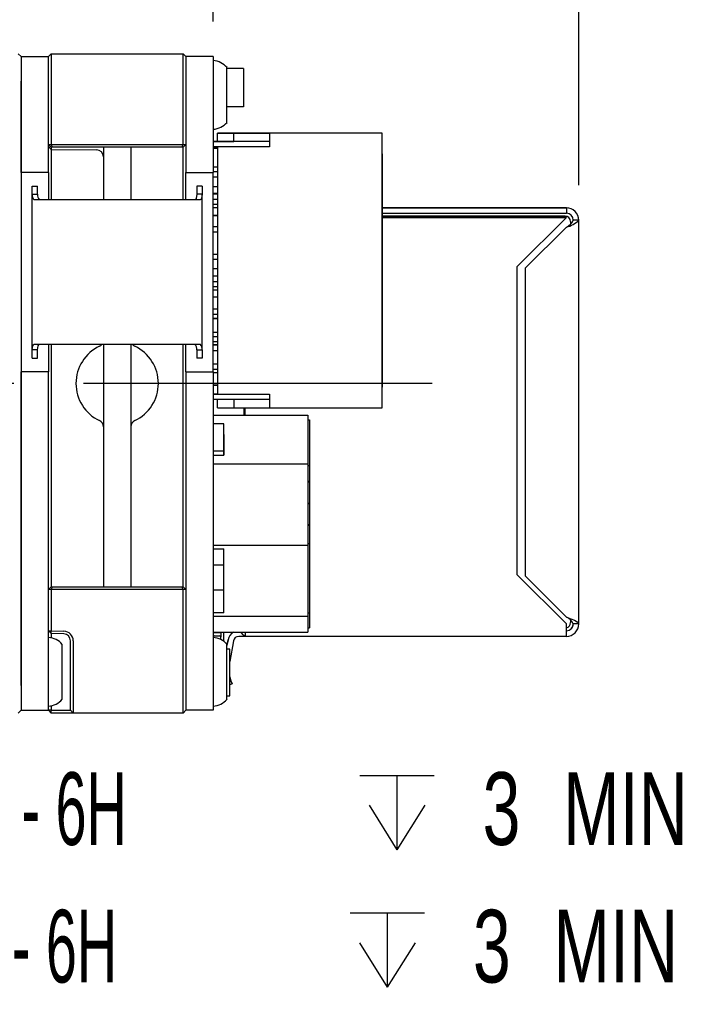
# Model space of a CAD drawing. Extents: x 5 to 274, y 5 to 212.
# Tile 6 of 11: x 142 to 167, y 125 to 161. Entities that reach past the tile are written whole.
import ezdxf
from ezdxf.enums import TextEntityAlignment as Align

# ---------------------------------------------------------------- set-up
doc = ezdxf.new("R2010")
doc.units = 0
doc.linetypes.add('CENTERX2', pattern=[20.32, 12.7, -2.54, 2.54, -2.54])
doc.layers.get('0').update_dxf_attribs({"linetype": 'CONTINUOUS'})
doc.layers.add('DIMENSIONS', color=8, linetype='CONTINUOUS')
doc.dimstyles.new('SLDDIMSTYLE0', dxfattribs={"dimtxt": 2.645833, "dimasz": 3.302, "dimexe": 0, "dimexo": 0.0625, "dimgap": 0.661458, "dimtad": 0, "dimtih": 1, "dimtoh": 1, "dimrnd": 1e-09, "dimzin": 12, "dimsah": 1, "dimcen": 0.09, "dimazin": 3, "dimtfac": 1, "dimtofl": 0, "dimtmove": 0, "dimatfit": 3})
doc.dimstyles.new('SLDDIMSTYLE1', dxfattribs={"dimtxt": 2.645833, "dimasz": 3.302, "dimexe": 0, "dimexo": 0.0625, "dimgap": 0.661458, "dimtad": 0, "dimtih": 1, "dimtoh": 1, "dimrnd": 1e-09, "dimzin": 12, "dimsah": 1, "dimcen": 0, "dimazin": 3, "dimtfac": 1, "dimtofl": 0, "dimtmove": 0, "dimatfit": 3})
doc.dimstyles.new('SLDDIMSTYLE2', dxfattribs={"dimtxt": 2.645833, "dimasz": 3.302, "dimexe": 0, "dimexo": 0.0625, "dimgap": 0.661458, "dimtad": 0, "dimtih": 1, "dimtoh": 1, "dimrnd": 1e-09, "dimzin": 12, "dimsah": 1, "dimcen": 0.09, "dimazin": 3, "dimtfac": 1, "dimtofl": 0, "dimtmove": 0, "dimatfit": 3})

# ---------------------------------------------------------------- blocks, each defined once
blk = doc.blocks.new('_D_4')
at = {"layer": 'DIMENSIONS'}
for p, q in [((121.99, 159.731), (121.99, 173.009)), ((148.99, 160.757), (148.99, 173.009)), ((121.99, 169.834), (133.535, 169.834)), ((148.99, 169.834), (137.445, 169.834))]:
    blk.add_line(p, q, dxfattribs=at)
for points in [[(121.99, 169.834), (125.292, 169.326), (125.292, 170.342)], [(148.99, 169.834), (145.688, 170.342), (145.688, 169.326)]]:
    blk.add_solid(points, dxfattribs=at)
at = {"layer": 'DIMENSIONS', "width": 0.7}
blk.add_text('27', height=2.6458, dxfattribs=at).set_placement((133.535, 167.732), align=Align.BOTTOM_LEFT)
blk = doc.blocks.new('SW_SYMBOL_HOLE_DEPTH')
at = {"layer": 'DIMENSIONS', "color": 0}
for p, q in [((0, 875), (800, 875)), ((400, 875), (400, 75)), ((100, 555), (400, 75)), ((700, 555), (400, 75))]:
    blk.add_line(p, q, dxfattribs=at)
blk = doc.blocks.new('_D_5')
at = {"layer": 'DIMENSIONS'}
for p, q in [((126.167, 140.851), (134.214, 132.094)), ((134.214, 132.094), (135.591, 132.094))]:
    blk.add_line(p, q, dxfattribs=at)
blk.add_solid([(126.167, 140.851), (128.027, 138.076), (128.775, 138.763)], dxfattribs=at)
at = {"layer": 'DIMENSIONS', "xscale": 0.0033796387, "yscale": 0.0033796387, "zscale": 0.0033796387}
blk.add_blockref('SW_SYMBOL_HOLE_DEPTH', (154.328, 130.359), dxfattribs=at)
at = {"layer": 'DIMENSIONS'}
for s, height, width, p in [('2X M2 - 6H ', 2.64583, 0.572727, (135.591, 129.992)), (' 3', 2.6458, 0.7, (158.111, 129.992)), (' MIN', 2.6458, 0.7, (161.041, 129.992))]:
    blk.add_text(s, height=height, dxfattribs=dict(at, width=width)).set_placement(p, align=Align.BOTTOM_LEFT)
blk = doc.blocks.new('_D_6')
at = {"layer": 'DIMENSIONS'}
for p, q in [((125.303, 136.481), (133.899, 127.086)), ((133.899, 127.086), (135.239, 127.086))]:
    blk.add_line(p, q, dxfattribs=at)
blk.add_solid([(125.303, 136.481), (127.157, 133.702), (127.907, 134.387)], dxfattribs=at)
at = {"layer": 'DIMENSIONS', "xscale": 0.0033796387, "yscale": 0.0033796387, "zscale": 0.0033796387}
blk.add_blockref('SW_SYMBOL_HOLE_DEPTH', (153.975, 125.351), dxfattribs=at)
at = {"layer": 'DIMENSIONS'}
for s, height, width, p in [('2X M3 - 6H ', 2.64583, 0.572727, (135.239, 124.984)), (' 3', 2.6458, 0.7, (157.759, 124.984)), (' MIN', 2.6458, 0.7, (160.689, 124.984))]:
    blk.add_text(s, height=height, dxfattribs=dict(at, width=width)).set_placement(p, align=Align.BOTTOM_LEFT)
blk = doc.blocks.new('_D_7')
at = {"layer": 'DIMENSIONS'}
for p, q in [((115.99, 155.907), (115.99, 179.009)), ((162.3, 154.799), (162.3, 179.009)), ((115.99, 175.834), (131.574, 175.834)), ((162.3, 175.834), (139.407, 175.834))]:
    blk.add_line(p, q, dxfattribs=at)
for centre, start, end in [((136.274, 175.566), 153.4349, 206.5651), ((134.706, 175.566), 333.4349, 26.5651)]:
    blk.add_arc(centre, 4.7, start, end, dxfattribs=at)
for points in [[(115.99, 175.834), (119.292, 175.326), (119.292, 176.342)], [(162.3, 175.834), (158.998, 176.342), (158.998, 175.326)]]:
    blk.add_solid(points, dxfattribs=at)
at = {"layer": 'DIMENSIONS', "width": 0.7}
blk.add_text('46.3', height=2.6458, dxfattribs=at).set_placement((132.07, 173.464), align=Align.BOTTOM_LEFT)

msp = doc.modelspace()

# ---------------------------------------------------------------- linework, layer by layer
at = {"color": 7, "linetype": 'CONTINUOUS'}
for p, q in [((141.99, 159.487), (141.89, 159.587)), ((142.99, 159.487), (143.09, 159.587)), ((143.09, 159.587), (143.09, 158.987)), ((143.09, 159.587), (147.89, 159.587)), ((147.89, 158.987), (147.89, 159.587)), ((147.89, 159.587), (147.99, 159.487)), ((141.99, 159.487), (142.99, 159.487)), ((141.99, 159.487), (141.99, 158.987)), ((142.99, 158.987), (142.99, 159.487)), ((148.99, 159.487), (147.99, 159.487)), ((147.99, 159.487), (147.99, 158.987)), ((148.99, 159.487), (148.99, 158.587)), ((141.99, 158.987), (141.99, 136.187)), ((142.99, 156.287), (142.99, 158.987)), ((143.09, 158.987), (143.09, 156.287)), ((147.89, 156.287), (147.89, 158.987)), ((147.99, 158.987), (147.99, 156.287)), ((149.49, 158.522), (149.49, 159.087)), ((150.09, 159.055), (149.49, 159.055)), ((150.09, 159.055), (150.09, 157.655)), ((141.99, 155.269), (141.99, 158.587)), ((142.99, 155.269), (142.99, 158.587)), ((147.99, 158.587), (147.99, 155.269)), ((148.99, 158.587), (148.99, 155.269)), ((149.49, 157.087), (149.49, 158.522)), ((150.09, 157.655), (149.49, 157.655)), ((150.09, 157.654), (149.49, 157.654)), ((150.09, 157.655), (150.09, 157.654)), ((149.14, 156.697), (149.74, 156.697)), ((149.14, 156.697), (149.14, 156.697)), ((152.89, 156.697), (149.14, 156.697)), ((149.14, 156.397), (149.14, 156.697)), ((149.74, 156.697), (151.04, 156.697)), ((149.74, 156.697), (149.74, 156.697)), ((149.74, 156.397), (149.74, 156.697)), ((151.04, 156.697), (151.04, 156.197)), ((155.14, 156.697), (151.04, 156.697)), ((151.04, 156.697), (151.04, 156.697)), ((152.89, 156.697), (152.89, 156.697)), ((154.49, 156.697), (152.89, 156.697)), ((154.49, 156.697), (154.49, 156.697)), ((155.14, 156.697), (154.49, 156.697)), ((155.14, 156.197), (155.14, 156.697)), ((155.14, 146.697), (155.14, 156.697)), ((155.14, 156.697), (155.14, 156.697)), ((143.09, 156.187), (142.99, 156.287)), ((142.99, 156.287), (143.09, 156.287)), ((143.132, 156.187), (143.09, 156.287)), ((143.09, 156.287), (147.89, 156.287)), ((147.849, 156.187), (147.89, 156.287)), ((147.89, 156.287), (147.99, 156.287)), ((147.89, 156.187), (147.99, 156.287)), ((151.04, 156.397), (148.99, 156.397)), ((148.99, 156.397), (149.74, 156.397)), ((151.04, 156.397), (149.74, 156.397)), ((143.091, 156.104), (142.99, 156.205)), ((143.132, 156.187), (143.09, 156.187)), ((143.091, 156.187), (143.091, 156.104)), ((143.091, 156.104), (144.743, 156.089)), ((147.849, 156.187), (143.132, 156.187)), ((144.99, 156.187), (144.99, 155.273)), ((145.99, 156.187), (145.99, 155.273)), ((147.89, 156.187), (147.849, 156.187)), ((147.89, 154.269), (147.89, 156.187)), ((149.14, 156.197), (148.99, 156.197)), ((148.99, 156.17), (149.14, 156.17)), ((148.99, 156.15), (149.14, 156.15)), ((149.14, 156.15), (148.99, 156.15)), ((149.14, 156.197), (149.14, 147.197)), ((151.04, 156.197), (149.14, 156.197)), ((155.14, 156.197), (155.14, 156.197)), ((155.14, 147.197), (155.14, 156.197)), ((155.14, 155.947), (155.14, 155.947)), ((155.14, 153.922), (155.14, 155.947)), ((155.14, 155.947), (155.14, 147.447)), ((143.091, 155.854), (143.091, 154.269)), ((142.99, 155.269), (141.99, 155.269)), ((142.99, 155.269), (142.99, 154.769)), ((144.99, 155.273), (144.99, 154.269)), ((145.99, 155.273), (145.99, 154.269)), ((147.99, 155.269), (148.99, 155.269)), ((147.99, 154.769), (147.99, 155.269)), ((148.99, 155.475), (149.14, 155.475)), ((148.99, 155.297), (149.14, 155.297)), ((148.99, 155.297), (149.14, 155.297)), ((148.99, 154.769), (148.99, 155.269)), ((149.14, 155.097), (148.99, 155.097)), ((142.39, 154.769), (142.59, 154.769)), ((142.39, 154.473), (142.39, 154.769)), ((142.59, 154.473), (142.59, 154.769)), ((142.99, 154.769), (142.99, 154.269)), ((147.99, 154.269), (147.99, 154.769)), ((148.59, 154.769), (148.39, 154.769)), ((148.39, 154.769), (148.39, 154.473)), ((148.59, 154.769), (148.59, 154.473)), ((148.99, 148.512), (148.99, 154.769)), ((149.14, 154.74), (148.99, 154.74)), ((149.14, 154.497), (148.99, 154.497)), ((149.14, 154.497), (148.99, 154.497)), ((142.39, 148.805), (142.39, 154.473)), ((142.39, 154.473), (142.59, 154.473)), ((143.59, 154.269), (142.47, 154.269)), ((147.39, 154.269), (143.59, 154.269)), ((148.511, 154.269), (147.39, 154.269)), ((148.59, 154.473), (148.39, 154.473)), ((148.59, 148.805), (148.59, 154.473)), ((149.14, 154.473), (148.99, 154.473)), ((149.14, 154.473), (148.99, 154.473)), ((148.99, 154.297), (149.14, 154.297)), ((148.99, 154.297), (149.14, 154.297)), ((149.14, 154.097), (148.99, 154.097)), ((149.14, 153.973), (148.99, 153.973)), ((155.14, 153.979), (161.85, 153.979)), ((161.85, 153.979), (155.14, 153.979)), ((155.14, 153.922), (155.14, 153.922)), ((155.14, 149.472), (155.14, 153.922)), ((155.14, 153.779), (161.85, 153.779)), ((161.698, 153.979), (161.85, 153.979)), ((161.698, 153.979), (161.698, 153.979)), ((161.85, 153.979), (161.698, 153.979)), ((161.85, 153.979), (161.85, 153.779)), ((161.85, 153.979), (161.85, 153.979)), ((148.99, 153.703), (149.14, 153.703)), ((149.14, 153.703), (148.99, 153.703)), ((161.8, 153.679), (155.14, 153.679)), ((155.14, 153.679), (161.8, 153.679)), ((155.14, 153.629), (155.205, 153.629)), ((155.205, 153.629), (155.14, 153.629)), ((155.205, 153.629), (161.85, 153.629)), ((161.85, 153.629), (155.205, 153.629)), ((161.85, 153.629), (160.05, 151.829)), ((161.85, 153.629), (161.85, 153.629)), ((162, 153.479), (162, 153.383)), ((162.3, 153.529), (162.1, 153.529)), ((162.3, 138.829), (162.3, 153.529)), ((148.99, 153.297), (149.14, 153.297)), ((148.99, 153.297), (149.14, 153.297)), ((149.14, 153.097), (148.99, 153.097)), ((161.85, 153.279), (160.35, 151.779)), ((161.85, 153.279), (160.35, 151.779)), ((161.85, 153.279), (161.85, 153.279)), ((162.3, 153.377), (162.3, 153.377)), ((148.99, 152.297), (149.14, 152.297)), ((148.99, 152.297), (149.14, 152.297)), ((149.14, 152.097), (148.99, 152.097)), ((149.14, 151.753), (148.99, 151.753)), ((160.05, 151.829), (160.05, 140.629)), ((160.35, 151.779), (160.35, 140.579)), ((160.35, 151.779), (160.35, 151.779)), ((149.14, 151.486), (148.99, 151.486)), ((149.14, 151.486), (148.99, 151.486)), ((148.99, 151.297), (149.14, 151.297)), ((148.99, 151.297), (149.14, 151.297)), ((149.14, 151.097), (148.99, 151.097)), ((149.14, 150.986), (148.99, 150.986)), ((149.14, 150.724), (148.99, 150.724)), ((149.14, 150.724), (148.99, 150.724)), ((148.99, 150.297), (149.14, 150.297)), ((148.99, 150.297), (149.14, 150.297)), ((149.14, 150.097), (148.99, 150.097)), ((148.99, 149.954), (149.14, 149.954)), ((149.14, 149.954), (148.99, 149.954)), ((155.14, 149.472), (155.14, 149.472)), ((155.14, 147.447), (155.14, 149.472)), ((148.99, 149.454), (149.14, 149.454)), ((148.99, 149.297), (149.14, 149.297)), ((148.99, 149.297), (149.14, 149.297)), ((142.59, 148.805), (142.39, 148.805)), ((142.39, 148.509), (142.39, 148.805)), ((142.47, 149.009), (143.59, 149.009)), ((142.59, 148.509), (142.59, 148.805)), ((142.99, 149.009), (142.99, 148.512)), ((143.091, 149.009), (143.091, 140.187)), ((143.59, 149.009), (147.39, 149.009)), ((144.99, 149.009), (144.99, 146.527)), ((145.99, 149.009), (145.99, 146.527)), ((147.39, 149.009), (148.511, 149.009)), ((147.89, 140.187), (147.89, 149.009)), ((147.99, 148.512), (147.99, 149.009)), ((148.39, 148.805), (148.59, 148.805)), ((148.39, 148.805), (148.39, 148.509)), ((148.59, 148.805), (148.59, 148.509)), ((149.14, 149.097), (148.99, 149.097)), ((149.14, 148.987), (148.99, 148.987)), ((148.99, 148.987), (149.14, 148.987)), ((148.99, 148.787), (149.14, 148.787)), ((142.39, 148.509), (142.59, 148.509)), ((142.99, 148.512), (142.99, 148.012)), ((147.99, 148.012), (147.99, 148.512)), ((148.59, 148.509), (148.39, 148.509)), ((148.99, 148.012), (148.99, 148.512)), ((148.99, 148.297), (149.14, 148.297)), ((148.99, 148.297), (149.14, 148.297)), ((149.14, 148.097), (148.99, 148.097)), ((142.99, 148.012), (141.99, 148.012)), ((141.99, 136.587), (141.99, 148.012)), ((142.99, 136.587), (142.99, 148.012)), ((147.99, 148.012), (148.99, 148.012)), ((147.99, 148.012), (147.99, 136.587)), ((148.99, 148.012), (148.99, 136.587)), ((148.99, 147.987), (149.14, 147.987)), ((148.99, 147.527), (149.14, 147.527)), ((149.14, 147.527), (148.99, 147.527)), ((155.14, 147.447), (155.14, 147.447)), ((148.99, 147.197), (149.14, 147.197)), ((149.14, 147.197), (148.99, 147.197)), ((151.04, 146.997), (148.99, 146.997)), ((149.14, 147.197), (151.04, 147.197)), ((149.14, 146.697), (149.14, 146.997)), ((149.74, 146.997), (149.74, 146.697)), ((151.04, 147.197), (151.04, 146.697)), ((155.14, 147.197), (155.14, 147.197)), ((155.14, 146.697), (155.14, 147.197)), ((149.14, 146.697), (149.74, 146.697)), ((149.74, 146.697), (151.04, 146.697)), ((150.1, 146.697), (150.1, 146.427)), ((150.15, 146.427), (150.15, 146.697)), ((151.04, 146.697), (155.14, 146.697)), ((155.14, 146.697), (155.14, 146.697)), ((144.99, 146.527), (144.99, 145.652)), ((145.99, 146.527), (145.99, 145.652)), ((148.99, 146.427), (152.44, 146.427)), ((152.44, 146.427), (152.44, 144.662)), ((152.44, 146.266), (152.49, 146.266)), ((152.49, 146.266), (152.49, 144.593)), ((162.3, 146.579), (162.3, 146.579)), ((162.3, 146.579), (162.3, 146.579)), ((149.37, 146.113), (148.99, 146.113)), ((149.37, 144.976), (149.37, 146.113)), ((149.37, 145.117), (149.37, 146.113)), ((144.99, 145.652), (144.99, 144.237)), ((145.99, 145.652), (145.99, 144.237)), ((149.37, 145.731), (149.37, 144.976)), ((149.37, 145.117), (148.99, 145.117)), ((148.99, 144.976), (149.37, 144.976)), ((149.37, 144.976), (149.37, 145.117)), ((148.99, 144.662), (152.44, 144.662)), ((152.44, 144.662), (152.44, 141.697)), ((152.44, 144.593), (152.49, 144.593)), ((152.49, 144.593), (152.49, 141.752)), ((144.99, 144.237), (144.99, 140.187)), ((145.99, 144.237), (145.99, 140.187)), ((152.49, 143.974), (152.49, 144.034)), ((152.49, 143.974), (152.49, 143.882)), ((162.3, 143.979), (162.3, 143.979)), ((162.3, 143.979), (162.3, 143.979)), ((152.49, 143.186), (152.49, 143.245)), ((152.49, 143.186), (152.49, 143.094)), ((152.49, 142.397), (152.49, 142.457)), ((152.49, 142.397), (152.49, 142.305)), ((162.3, 142.129), (162.3, 142.129)), ((148.99, 141.697), (152.44, 141.697)), ((152.49, 141.752), (152.44, 141.752)), ((152.44, 141.697), (152.44, 139.099)), ((152.49, 141.752), (152.49, 139.236)), ((148.99, 141.566), (149.37, 141.566)), ((149.37, 139.229), (149.37, 141.566)), ((149.37, 140.981), (149.37, 141.566)), ((148.99, 140.981), (149.37, 140.981)), ((149.37, 140.065), (149.37, 140.981)), ((160.05, 140.629), (161.85, 138.829)), ((160.05, 140.629), (161.85, 138.829)), ((160.05, 140.629), (160.05, 140.629)), ((160.35, 140.579), (161.85, 139.079)), ((142.99, 140.087), (143.09, 140.187)), ((143.09, 140.187), (143.132, 140.187)), ((143.09, 140.087), (143.132, 140.187)), ((143.132, 140.187), (147.849, 140.187)), ((147.89, 140.087), (147.849, 140.187)), ((147.849, 140.187), (147.89, 140.187)), ((147.99, 140.087), (147.89, 140.187)), ((162.3, 140.479), (162.3, 140.479)), ((142.99, 138.591), (142.99, 140.087)), ((143.09, 140.087), (142.99, 140.087)), ((143.09, 140.087), (143.09, 138.584)), ((147.89, 140.087), (143.09, 140.087)), ((147.89, 136.187), (147.89, 140.087)), ((147.99, 140.087), (147.89, 140.087)), ((147.99, 140.087), (147.99, 136.187)), ((149.37, 140.065), (148.99, 140.065)), ((149.37, 139.229), (149.37, 140.065)), ((149.37, 139.229), (148.99, 139.229)), ((152.44, 139.099), (148.99, 139.099)), ((152.44, 139.236), (152.49, 139.236)), ((152.44, 139.099), (152.44, 138.533)), ((152.49, 139.236), (152.49, 138.694)), ((161.85, 138.379), (161.85, 138.829)), ((162, 138.974), (162, 138.879)), ((162.3, 138.829), (162.1, 138.829)), ((142.99, 138.591), (143.09, 138.584)), ((143.09, 138.484), (142.99, 138.591)), ((143.09, 138.584), (143.553, 138.568)), ((143.09, 138.484), (143.09, 138.584)), ((143.549, 138.468), (143.09, 138.484)), ((143.09, 138.484), (143.09, 138.322)), ((148.99, 138.533), (152.44, 138.533)), ((149.27, 138.507), (148.99, 138.507)), ((149.02, 138.397), (149.22, 138.397)), ((149.27, 138.507), (149.27, 138.497)), ((149.27, 138.357), (149.28, 138.357)), ((149.28, 138.357), (149.28, 138.497)), ((149.36, 138.533), (149.36, 138.204)), ((150.15, 138.379), (149.921, 138.379)), ((150.15, 138.533), (150.15, 138.379)), ((161.85, 138.379), (150.15, 138.379)), ((150.25, 138.379), (150.15, 138.379)), ((150.35, 138.379), (150.25, 138.379)), ((152.44, 138.694), (152.49, 138.694)), ((162.05, 138.679), (162.05, 138.679)), ((143.49, 137.522), (143.49, 138.087)), ((143.79, 136.187), (143.79, 138.218)), ((143.89, 138.218), (143.89, 136.187)), ((149.27, 138.258), (149.27, 138.347)), ((149.27, 138.258), (149.27, 138.347)), ((149.527, 138.248), (149.49, 138.042)), ((149.49, 138.042), (149.527, 138.248)), ((149.49, 137.895), (149.49, 138.087)), ((149.724, 138.213), (149.59, 137.458)), ((149.59, 137.908), (149.49, 137.908)), ((149.49, 136.087), (149.49, 137.895)), ((149.59, 136.208), (149.59, 137.908)), ((143.49, 136.087), (143.49, 137.522)), ((142.99, 135.687), (142.99, 136.587)), ((148.99, 136.587), (148.99, 135.687)), ((149.674, 136.647), (149.59, 136.617)), ((149.631, 136.765), (149.674, 136.647)), ((149.674, 136.647), (149.631, 136.765)), ((149.674, 136.647), (149.674, 136.647)), ((149.49, 136.208), (149.59, 136.208)), ((141.99, 136.187), (141.99, 135.687)), ((143.09, 135.852), (143.09, 135.687)), ((143.79, 135.687), (143.79, 136.187)), ((143.89, 136.187), (143.89, 135.587)), ((147.89, 135.587), (147.89, 136.187)), ((147.99, 136.187), (147.99, 135.687)), ((141.89, 135.587), (141.99, 135.687)), ((141.99, 135.687), (142.99, 135.687)), ((143.09, 135.587), (142.99, 135.687)), ((143.09, 135.687), (142.99, 135.687)), ((143.09, 135.587), (143.09, 135.687)), ((143.09, 135.687), (143.549, 135.687)), ((143.553, 135.587), (143.09, 135.587)), ((143.549, 135.687), (143.79, 135.687)), ((143.89, 135.587), (143.553, 135.587)), ((143.89, 135.587), (143.79, 135.687)), ((147.89, 135.587), (143.89, 135.587)), ((147.99, 135.687), (147.89, 135.587)), ((148.99, 135.687), (147.99, 135.687))]:
    msp.add_line(p, q, dxfattribs=at)
at = {"color": 7, "linetype": 'CENTERX2'}
msp.add_line((156.967, 147.587), (114.741, 147.587), dxfattribs=at)
at = {"color": 7, "linetype": 'CONTINUOUS', "flags": 128}
for points in [[(148.39, 154.473), (148.369, 154.321), (148.348, 154.282), (148.324, 154.269)], [(148.59, 154.473), (148.565, 154.321), (148.54, 154.282), (148.511, 154.269)], [(142.39, 148.805), (142.416, 148.958), (142.441, 148.996), (142.47, 149.009)], [(142.59, 148.805), (142.611, 148.958), (142.632, 148.996), (142.657, 149.009)], [(161.85, 139.079), (162.007, 139.022), (162.145, 138.965), (162.245, 138.908), (162.295, 138.851), (162.3, 138.829)], [(149.631, 136.765), (149.607, 136.839), (149.59, 136.903)], [(149.59, 136.903), (149.607, 136.839), (149.631, 136.765)]]:
    msp.add_lwpolyline(points, dxfattribs=at)
at = {"color": 7, "linetype": 'CONTINUOUS'}
for centre, radius, start, end in [((148.929, 158.59), 0.75, 41.5541, 85.3158), ((148.929, 157.585), 0.75, 274.6842, 318.4459), ((160.84, 155.979), 17.749, 179.5965, 180.4035), ((144.74, 155.839), 0.25, 0, 89.5), ((142.611, 154.442), 0.223, 171.9682, 230.6812), ((142.838, 154.441), 0.25, 172.6371, 223.4041), ((161.85, 153.529), 0.45, 360, 90), ((161.85, 153.529), 0.45, 360, 90), ((161.85, 153.529), 0.25, 360, 90), ((161.8, 153.479), 0.2, 360, 90), ((161.8, 153.479), 0.2, 360, 90), ((161.659, 154.152), 0.894, 282.3301, 315.7791), ((161.681, 153.697), 0.452, 291.9529, 338.0471), ((145.49, 147.587), 1.5, 115.3769, 244.6231), ((144.74, 149.168), 0.25, 295.3769, 320.4646), ((146.24, 149.168), 0.25, 219.5354, 244.6231), ((145.49, 147.587), 1.5, 295.3769, 64.6231), ((148.142, 148.837), 0.25, 352.6371, 43.4041), ((148.369, 148.837), 0.223, 351.9682, 50.6812), ((144.74, 146.006), 0.25, 0, 64.6231), ((146.24, 146.006), 0.25, 115.3769, 180), ((161.681, 138.66), 0.452, 21.9529, 68.0471), ((161.8, 138.879), 0.2, 284.4775, 360), ((161.85, 138.829), 0.25, 270, 360), ((161.85, 138.829), 0.45, 270, 360), ((161.85, 138.829), 0.25, 270, 360), ((161.85, 138.829), 0.25, 323.1301, 360), ((161.85, 138.829), 0.25, 323.1301, 360), ((143.54, 138.218), 0.25, 0, 88), ((143.54, 138.218), 0.35, 0, 88), ((149.02, 138.347), 0.05, 90, 126.8698), ((149.02, 138.347), 0.05, 90, 126.8698), ((149.22, 138.347), 0.05, 0, 90), ((149.22, 138.347), 0.05, 0, 90), ((149.27, 138.497), 0.01, 0, 90), ((149.27, 138.497), 0.01, 0, 90), ((149.921, 138.179), 0.4, 117.5547, 170), ((149.921, 138.179), 0.4, 117.5548, 170), ((149.921, 138.179), 0.2, 90, 170), ((150.25, 138.679), 0.3, 208.9845, 250.5288), ((142.929, 137.59), 0.75, 41.5541, 85.3158), ((148.929, 137.59), 0.75, 41.5541, 85.3158), ((142.929, 136.585), 0.75, 274.6842, 318.4459), ((148.929, 136.585), 0.75, 274.6842, 318.4459)]:
    msp.add_arc(centre, radius, start, end, dxfattribs=at)

# ---------------------------------------------------------------- dimensions: what is measured, and where the dimension line sits
at = {"layer": 'DIMENSIONS'}
dim = msp.add_linear_dim(base=(162.3, 175.834), p1=(115.99, 154.637), p2=(162.3, 153.529), angle=360, text='(<>)', dimstyle='SLDDIMSTYLE2', dxfattribs=at)
dim.commit()
dim.dimension.update_dxf_attribs({"geometry": '_D_7', "text_midpoint": (135.49, 175.834), "dimtype": 160})
dim = msp.add_linear_dim(base=(121.99, 169.834), p1=(148.99, 159.487), p2=(121.99, 158.461), dimstyle='SLDDIMSTYLE0', dxfattribs=at)
dim.commit()
dim.dimension.update_dxf_attribs({"geometry": '_D_4', "text_midpoint": (135.49, 169.834), "dimtype": 160})
for p1, p2, text, picture, middle in [((124.814, 142.324), (126.167, 140.851), '2X M2 - 6H {\\fGDT;x} 3\\P', '_D_5', (152.131, 132.094)), ((123.278, 138.694), (125.303, 136.481), '2X M3 - 6H {\\fGDT;x} 3\\P', '_D_6', (151.778, 127.086))]:
    dim = msp.add_diameter_dim_2p(p1=p1, p2=p2, text=text, dimstyle='SLDDIMSTYLE1', override={"dimpost": '<>'}, dxfattribs=at)
    dim.commit()
    dim.dimension.update_dxf_attribs({"geometry": picture, "text_midpoint": middle, "dimtype": 163})

doc.saveas('drawing.dxf')
